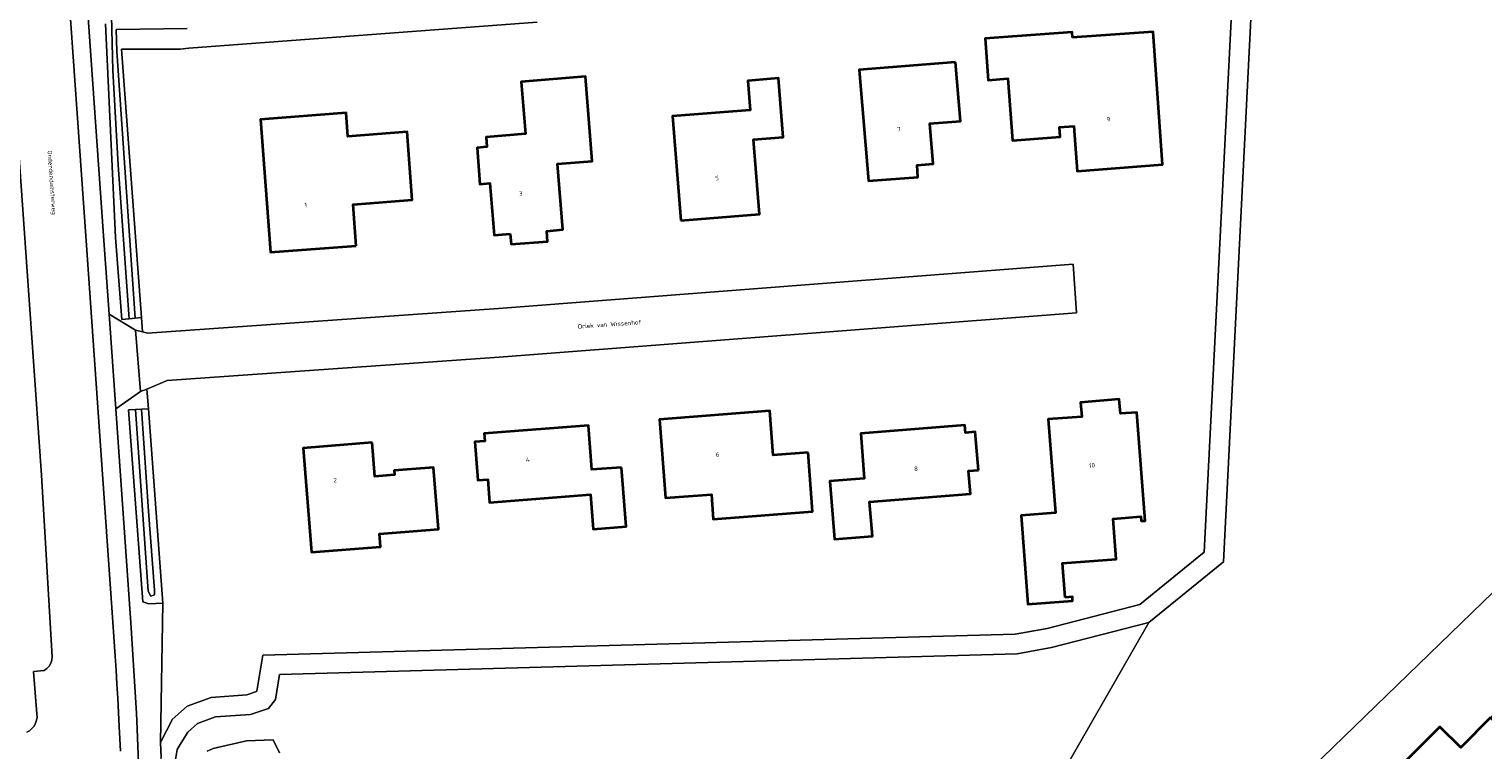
# Model space of a CAD drawing. Header units: metres. Extents: x 229229 to 231729, y 593167 to 595667.
# Tile 232 of 256: x 230621 to 230768, y 594957 to 595030. Entities that reach past the tile are written whole.
import ezdxf
from ezdxf.enums import TextEntityAlignment as Align

# ---------------------------------------------------------------- set-up
doc = ezdxf.new("R2010")
doc.units = ezdxf.units.M
for name, color, linetype, lineweight in [('B-WE-GR-GROENVOORZIENING-GV', 80, 'Continuous', 18), ('B-WE-OG-BEBOUWING-GV', 7, 'Continuous', 35), ('B-WE-OG-BEBOUWING-T18', 10, 'Continuous', 18), ('B-WE-OG-TERREIN_ERF-GV', 7, 'Continuous', 18), ('B-WE-OG-TOPOGRAFIE-T18', 10, 'Continuous', 18), ('B-WE-OG-WATER-GV', 130, 'Continuous', 18), ('B-WE-OG-WATER_SLOOT-GV', 120, 'Continuous', 18), ('B-WE-VH-VERHARDING_BETONSTRAATSTEEN-GV', 252, 'Continuous', 18), ('B-WE-VH-VERHARDING_GESLOTEN-GV', 252, 'Continuous', 18), ('B-WE-VH-VERHARDING_OPEN-GV', 252, 'Continuous', 18)]:
    doc.layers.add(name, color=color, linetype=linetype, lineweight=lineweight)
doc.styles.add('NLCS-ISO-M250-T18', font='NLCS-ISO.ttf', dxfattribs={"height": 0.45})

msp = doc.modelspace()

# ---------------------------------------------------------------- linework, layer by layer
at = {"layer": 'B-WE-GR-GROENVOORZIENING-GV'}
for points in [[(230622.711, 595085.76), (230628.119, 595008.776), (230628.658, 595001.301), (230631.329, 594999.686), (230632.059, 594999.517), (230631.951, 595000.974), (230631.303, 595000.912), (230630.677, 595000.852), (230629.939, 595000.782), (230629.317, 595009.08), (230628.291, 595030.773)], [(230620.302, 594958.894), (230620.587, 594959.056), (230620.837, 594959.268), (230621.044, 594959.521), (230621.202, 594959.809), (230621.304, 594960.12), (230621.348, 594960.445), (230621.331, 594960.772), (230620.998, 594965.076), (230622.089, 594965.157), (230622.353, 594965.36), (230622.571, 594965.612), (230622.735, 594965.902), (230622.837, 594966.219), (230622.874, 594966.55), (230621.792, 594984.977), (230617.497, 595045.599)]]:
    msp.add_lwpolyline(points, dxfattribs=at)
msp.add_lwpolyline([(230631.328, 594991.637), (230631.939, 594991.664), (230632.641, 594991.696), (230632.491, 594993.719), (230631.839, 594993.451), (230629.338, 594991.724), (230630.864, 594970.007), (230631.432, 594960.845), (230631.477, 594960.056), (230631.929, 594948.139), (230633.994, 594948.202), (230633.998, 594949.048), (230634.045, 594952.886), (230634.009, 594953.929), (230633.926, 594956.354), (230633.878, 594957.861), (230634.104, 594971.997), (230632.668, 594971.935), (230632.086, 594972.14), (230630.627, 594991.605)], close=True, dxfattribs=at)
at = {"layer": 'B-WE-OG-BEBOUWING-GV'}
for points in [[(230726.343, 595029.362), (230726.303, 595029.916), (230717.476, 595029.278), (230717.781, 595025.059), (230719.774, 595025.203), (230720.254, 595018.928), (230725.091, 595019.288), (230725.017, 595020.27), (230726.473, 595020.38), (230726.817, 595015.823), (230735.474, 595016.487), (230734.5, 595029.952)], [(230714.473, 595026.884), (230704.709, 595026.079), (230705.637, 595014.827), (230710.656, 595015.216), (230710.573, 595016.424), (230712.211, 595016.563), (230711.878, 595020.65), (230714.969, 595020.905)], [(230669.336, 595009.446), (230669.419, 595008.403), (230673.105, 595008.687), (230673.027, 595009.738), (230674.668, 595009.888), (230674.132, 595016.566), (230677.623, 595016.842), (230676.942, 595025.415), (230670.443, 595024.891), (230670.87, 595019.598), (230666.883, 595019.277), (230666.964, 595018.27), (230665.957, 595018.189), (230666.254, 595014.501), (230667.274, 595014.583), (230667.694, 595009.316)], [(230686.61, 595010.814), (230694.603, 595011.447), (230694.003, 595019.023), (230696.994, 595019.26), (230696.52, 595025.241), (230693.42, 595024.995), (230693.657, 595022.005), (230685.781, 595021.382)], [(230653.703, 595008.255), (230653.386, 595012.443), (230659.387, 595012.917), (230658.867, 595019.798), (230652.874, 595019.344), (230652.694, 595021.717), (230644.009, 595021.06), (230645.028, 595007.599), (230650.017, 595007.976)], [(230725.59, 594972.573), (230725.324, 594976.057), (230730.769, 594976.471), (230730.458, 594980.56), (230733.259, 594980.773), (230733.293, 594980.334), (230733.692, 594980.364), (230732.855, 594991.353), (230731.19, 594991.226), (230731.079, 594992.682), (230727.152, 594992.366), (230727.264, 594990.909), (230723.853, 594990.646), (230724.596, 594981.162), (230721.127, 594980.898), (230721.812, 594971.904), (230726.348, 594972.249), (230726.32, 594972.628)], [(230699.521, 594987.295), (230695.984, 594987.022), (230695.637, 594991.506), (230684.466, 594990.643), (230685.082, 594982.667), (230689.718, 594983.025), (230689.911, 594980.532), (230699.971, 594981.309)], [(230680.598, 594985.758), (230677.598, 594985.548), (230677.25, 594990.023), (230666.685, 594989.206), (230666.745, 594988.438), (230665.75, 594988.36), (230666.054, 594984.472), (230667.051, 594984.55), (230667.233, 594982.217), (230677.452, 594983.015), (230677.725, 594979.515), (230681.065, 594979.776)], [(230716.792, 594985.489), (230716.48, 594989.366), (230715.489, 594989.287), (230715.429, 594990.048), (230704.863, 594989.198), (230705.215, 594984.637), (230701.726, 594984.36), (230702.192, 594978.478), (230706.04, 594978.784), (230705.764, 594982.263), (230715.982, 594983.073), (230715.797, 594985.41)], [(230655.312, 594988.282), (230648.349, 594987.73), (230649.167, 594977.156), (230656.163, 594977.711), (230656.059, 594979.017), (230662.041, 594979.491), (230661.543, 594985.771), (230657.555, 594985.455), (230657.591, 594985.006), (230655.584, 594984.847)], [(230768.724, 594960.386), (230765.694, 594957.35), (230763.58, 594959.459), (230759.756, 594955.627), (230765.761, 594949.618), (230767.892, 594951.749), (230771.085, 594948.557), (230775.814, 594953.29)]]:
    msp.add_lwpolyline(points, close=True, dxfattribs=at)
at = {"layer": 'B-WE-OG-TERREIN_ERF-GV'}
for points in [[(230672.07, 595030.937), (230636.744, 595028.283), (230635.878, 595028.191), (230629.929, 595028.191), (230631.951, 595000.974), (230632.059, 594999.517), (230632.565, 594999.4), (230668.12, 595001.896), (230726.387, 595006.399), (230726.725, 595001.451), (230668.203, 594996.944), (230634.555, 594994.568), (230632.491, 594993.719), (230632.641, 594991.696), (230634.104, 594971.997), (230633.878, 594957.861), (230635.094, 594960.218), (230636.558, 594961.534), (230639.007, 594962.43), (230642.605, 594962.687), (230643.616, 594963.021), (230643.647, 594963.062), (230644.23, 594966.724), (230720.509, 594968.859), (230723.769, 594969.439), (230733.153, 594971.871), (230739.676, 594977.163), (230742.651, 595035.835)], [(230774.377, 594978.338), (230750.59, 594955.278)], [(230645.937, 594956.828), (230645.286, 594958.141), (230642.599, 594958.024), (230639.219, 594957.268), (230638.607, 594956.985)]]:
    msp.add_lwpolyline(points, dxfattribs=at)
for points in [[(230719.774, 595025.203), (230717.781, 595025.059), (230717.476, 595029.278), (230726.303, 595029.916), (230726.343, 595029.362), (230734.5, 595029.952), (230735.474, 595016.487), (230726.817, 595015.823), (230726.473, 595020.38), (230725.017, 595020.27), (230725.091, 595019.288), (230720.254, 595018.928)], [(230704.709, 595026.079), (230714.473, 595026.884), (230714.969, 595020.905), (230711.878, 595020.65), (230712.211, 595016.563), (230710.573, 595016.424), (230710.656, 595015.216), (230705.637, 595014.827)], [(230669.419, 595008.403), (230669.336, 595009.446), (230667.694, 595009.316), (230667.274, 595014.583), (230666.254, 595014.501), (230665.957, 595018.189), (230666.964, 595018.27), (230666.883, 595019.277), (230670.87, 595019.598), (230670.443, 595024.891), (230676.942, 595025.415), (230677.623, 595016.842), (230674.132, 595016.566), (230674.668, 595009.888), (230673.027, 595009.738), (230673.105, 595008.687)], [(230686.61, 595010.814), (230685.781, 595021.382), (230693.657, 595022.005), (230693.42, 595024.995), (230696.52, 595025.241), (230696.994, 595019.26), (230694.003, 595019.023), (230694.603, 595011.447)], [(230653.703, 595008.255), (230650.017, 595007.976), (230645.028, 595007.599), (230644.009, 595021.06), (230652.694, 595021.717), (230652.874, 595019.344), (230658.867, 595019.798), (230659.387, 595012.917), (230653.386, 595012.443)], [(230721.127, 594980.898), (230724.596, 594981.162), (230723.853, 594990.646), (230727.264, 594990.909), (230727.152, 594992.366), (230731.079, 594992.682), (230731.19, 594991.226), (230732.855, 594991.353), (230733.692, 594980.364), (230733.293, 594980.334), (230733.259, 594980.773), (230730.458, 594980.56), (230730.769, 594976.471), (230725.324, 594976.057), (230725.59, 594972.573), (230726.32, 594972.628), (230726.348, 594972.249), (230721.812, 594971.904)], [(230695.637, 594991.506), (230695.984, 594987.022), (230699.521, 594987.295), (230699.971, 594981.309), (230689.911, 594980.532), (230689.718, 594983.025), (230685.082, 594982.667), (230684.466, 594990.643)], [(230680.598, 594985.758), (230681.065, 594979.776), (230677.725, 594979.515), (230677.452, 594983.015), (230667.233, 594982.217), (230667.051, 594984.55), (230666.054, 594984.472), (230665.75, 594988.36), (230666.745, 594988.438), (230666.685, 594989.206), (230677.25, 594990.023), (230677.598, 594985.548)], [(230715.429, 594990.048), (230715.489, 594989.287), (230716.48, 594989.366), (230716.792, 594985.489), (230715.797, 594985.41), (230715.982, 594983.073), (230705.764, 594982.263), (230706.04, 594978.784), (230702.192, 594978.478), (230701.726, 594984.36), (230705.215, 594984.637), (230704.863, 594989.198)], [(230655.312, 594988.282), (230655.584, 594984.847), (230657.591, 594985.006), (230657.555, 594985.455), (230661.543, 594985.771), (230662.041, 594979.491), (230656.059, 594979.017), (230656.163, 594977.711), (230649.167, 594977.156), (230648.349, 594987.73)], [(230771.085, 594948.557), (230767.892, 594951.749), (230765.761, 594949.618), (230759.756, 594955.627), (230763.58, 594959.459), (230765.694, 594957.35), (230768.724, 594960.386), (230771.748, 594963.416), (230769.627, 594965.533), (230773.585, 594969.499), (230778.893, 594964.225), (230776.627, 594961.951), (230780.557, 594958.036), (230775.814, 594953.29)]]:
    msp.add_lwpolyline(points, close=True, dxfattribs=at)
at = {"layer": 'B-WE-OG-WATER-GV'}
for points in [[(230744.763, 595037.986), (230741.628, 594976.172), (230734.076, 594970.044), (230721.117, 594947.452)], [(230628.905, 595031.574), (230629.031, 595026.013), (230629.577, 595016.422), (230630.677, 595000.852), (230631.303, 595000.912), (230629.439, 595028), (230629.374, 595030.174), (230636.563, 595030.275)], [(230750.59, 594955.278), (230774.377, 594978.338)], [(230721.117, 594947.452), (230734.076, 594970.044), (230724.196, 594967.484), (230720.714, 594966.864), (230645.945, 594964.771), (230645.542, 594962.24), (230644.822, 594961.314), (230642.997, 594960.71), (230639.43, 594960.455), (230637.608, 594959.788), (230636.647, 594958.925), (230635.974, 594957.824), (230635.558, 594957.145), (230635.384, 594956.126)], [(230638.607, 594956.985), (230639.219, 594957.268), (230642.599, 594958.024), (230645.286, 594958.141), (230645.937, 594956.828)]]:
    msp.add_lwpolyline(points, dxfattribs=at)
msp.add_lwpolyline([(230631.939, 594991.664), (230631.328, 594991.637), (230632.629, 594973.218), (230632.88, 594972.693), (230633.258, 594972.84), (230633.258, 594973.302), (230632.65, 594981.339)], close=True, dxfattribs=at)
at = {"layer": 'B-WE-OG-WATER_SLOOT-GV'}
for points in [[(230635.384, 594956.126), (230635.558, 594957.145), (230635.974, 594957.824), (230636.647, 594958.925), (230637.608, 594959.788), (230639.43, 594960.455), (230642.997, 594960.71), (230644.822, 594961.314), (230645.542, 594962.24), (230645.945, 594964.771), (230720.714, 594966.864), (230724.196, 594967.484), (230734.076, 594970.044), (230741.628, 594976.172), (230744.763, 595037.986)], [(230742.651, 595035.835), (230739.676, 594977.163), (230733.153, 594971.871), (230723.769, 594969.439), (230720.509, 594968.859), (230644.23, 594966.724), (230643.647, 594963.062), (230643.616, 594963.021), (230642.605, 594962.687), (230639.007, 594962.43), (230636.558, 594961.534), (230635.094, 594960.218), (230633.878, 594957.861), (230633.926, 594956.354)], [(230628.291, 595030.773), (230629.317, 595009.08), (230629.939, 595000.782), (230630.677, 595000.852), (230629.577, 595016.422), (230629.031, 595026.013), (230628.905, 595031.574)], [(230636.563, 595030.275), (230629.374, 595030.174), (230629.439, 595028), (230631.303, 595000.912), (230631.951, 595000.974), (230629.929, 595028.191), (230635.878, 595028.191), (230636.744, 595028.283), (230672.07, 595030.937)]]:
    msp.add_lwpolyline(points, dxfattribs=at)
msp.add_lwpolyline([(230631.328, 594991.637), (230630.627, 594991.605), (230632.086, 594972.14), (230632.668, 594971.935), (230634.104, 594971.997), (230632.641, 594991.696), (230631.939, 594991.664), (230632.65, 594981.339), (230633.258, 594973.302), (230633.258, 594972.84), (230632.88, 594972.693), (230632.629, 594973.218)], close=True, dxfattribs=at)
at = {"layer": 'B-WE-VH-VERHARDING_BETONSTRAATSTEEN-GV'}
msp.add_lwpolyline([(230726.387, 595006.399), (230668.12, 595001.896), (230632.565, 594999.4), (230632.059, 594999.517), (230631.329, 594999.686), (230631.839, 594993.451), (230632.491, 594993.719), (230634.555, 594994.568), (230668.203, 594996.944), (230726.725, 595001.451)], close=True, dxfattribs=at)
at = {"layer": 'B-WE-VH-VERHARDING_GESLOTEN-GV'}
for points in [[(230629.796, 594956.994), (230629.679, 594959.494), (230629.607, 594960.921), (230629.532, 594962.348), (230629.453, 594963.775), (230629.371, 594965.202), (230629.286, 594966.628), (230628.975, 594971.065), (230626.397, 595007.805), (230623.393, 595050.447)], [(230617.497, 595045.599), (230621.792, 594984.977), (230622.874, 594966.55), (230622.837, 594966.219), (230622.735, 594965.902), (230622.571, 594965.612), (230622.353, 594965.36), (230622.089, 594965.157), (230620.998, 594965.076), (230621.331, 594960.772), (230621.348, 594960.445), (230621.304, 594960.12), (230621.202, 594959.809), (230621.044, 594959.521), (230620.837, 594959.268), (230620.587, 594959.056), (230620.302, 594958.894)]]:
    msp.add_lwpolyline(points, dxfattribs=at)
at = {"layer": 'B-WE-VH-VERHARDING_OPEN-GV'}
for points in [[(230631.929, 594948.139), (230631.477, 594960.056), (230631.432, 594960.845), (230630.864, 594970.007), (230629.338, 594991.724), (230628.658, 595001.301), (230628.119, 595008.776), (230622.711, 595085.76)], [(230623.393, 595050.447), (230626.397, 595007.805), (230628.975, 594971.065), (230629.286, 594966.628), (230629.371, 594965.202), (230629.453, 594963.775), (230629.532, 594962.348), (230629.607, 594960.921), (230629.679, 594959.494), (230629.796, 594956.994)]]:
    msp.add_lwpolyline(points, dxfattribs=at)
msp.add_lwpolyline([(230631.839, 594993.451), (230631.329, 594999.686), (230628.658, 595001.301), (230629.338, 594991.724)], close=True, dxfattribs=at)

# ---------------------------------------------------------------- texts
at = {"layer": 'B-WE-OG-BEBOUWING-T18', "style": 'NLCS-ISO-M250-T18'}
for s, rotation, p in [('9', 4.4, (230729.974, 595021.08)), ('7', 4.4, (230708.734, 595020.082)), ('5', 4.5, (230690.291, 595015.118)), ('3', 4.7, (230670.395, 595013.551)), ('1', 4.3, (230648.594, 595012.381)), ('6', 4.4, (230690.36, 594987.086)), ('4', 4.4, (230671.103, 594986.539)), ('8', 4.6, (230710.467, 594985.636)), ('10', 4.4, (230728.308, 594985.974)), ('2', 4.5, (230651.584, 594984.476))]:
    msp.add_text(s, height=0.45, rotation=rotation, dxfattribs=at).set_placement(p, align=Align.MIDDLE)
at = {"layer": 'B-WE-OG-TOPOGRAFIE-T18', "style": 'NLCS-ISO-M250-T18'}
for s, rotation, p in [('Onderdendamsterweg', 274, (230622.802, 595014.656)), ('Driek van Wissenhof', 4, (230679.415, 595000.291))]:
    msp.add_text(s, height=0.45, rotation=rotation, dxfattribs=at).set_placement(p, align=Align.MIDDLE)

doc.saveas('drawing.dxf')
